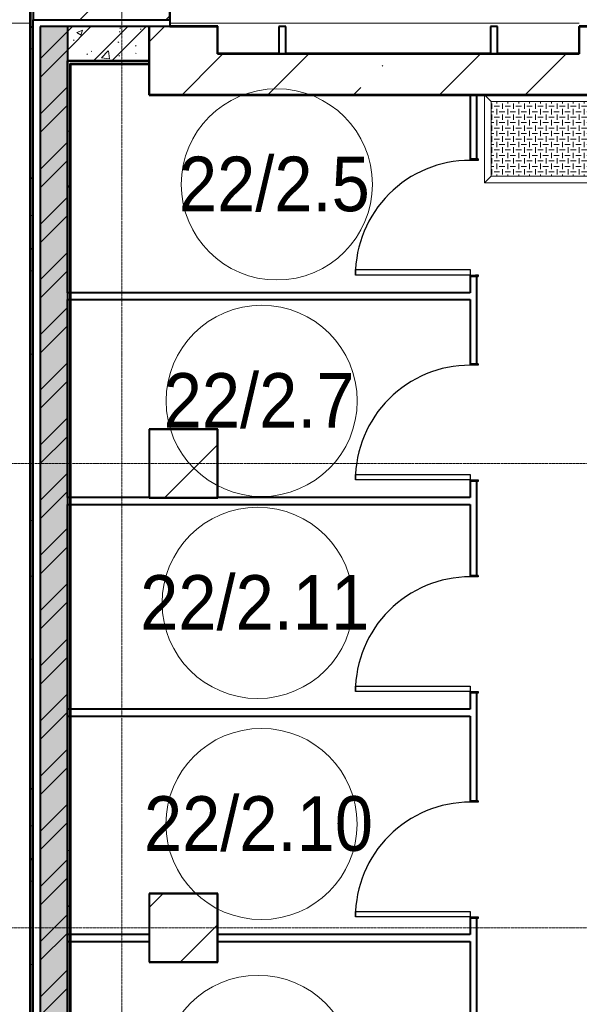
# Model space of a CAD drawing. Header units: millimetres. Extents: x -415896 to 1265883, y -383017 to -57457.
# Tile 28 of 95: x 5045 to 9144, y -291476 to -284266. Entities that reach past the tile are written whole.
import ezdxf

# ---------------------------------------------------------------- set-up
doc = ezdxf.new("R2010")
doc.units = ezdxf.units.MM
for name, pattern in [('Линия сетки', [25, 20, -2.5, 0, -2.5]), ('Штрих_3_1_5_', [4.5, 3, -1.5]), ('Штриховая_ш3 п1_5', [4.5, 3, -1.5])]:
    doc.linetypes.add(name, pattern=pattern)
for name, color, linetype, lineweight in [('A-000-M_MASS', 7, 'Continuous', 18), ('A-010-A_ROOM', 7, 'Continuous', 20), ('A-200-M_WALL', 7, 'Continuous', 18), ('A-200-M_WALL_EXT', 7, 'Continuous', 18), ('A-200-M_WALL_INT', 7, 'Continuous', 18), ('A-200-M_WALL_PAT', 7, 'Continuous', 40), ('A-314-M_WINDOW', 7, 'Continuous', 18), ('A-325-M_DOOR', 7, 'Continuous', 18), ('A-325-M_DOOR__FRAME', 7, 'Continuous', 30), ('A-325-M_DOOR_PANEL', 7, 'Continuous', 30), ('S-280-M_COLUMN', 7, 'Continuous', 18), ('S-280-M_STRUCT_FRAME', 7, 'Continuous', 18), ('Z-030-M_GRID', 7, 'Continuous', 9)]:
    doc.layers.add(name, color=color, linetype=linetype, lineweight=lineweight)
doc.layers.add('A-010-M_ROOM_SEPARATION', color=4, linetype='Штриховая_ш3 п1_5', lineweight=40, true_color=0x00ffff)
doc.styles.add('Arial_2', font='arial.ttf', dxfattribs={"width": 0.9, "height": 400})
pattern_1 = [(50, (0, 0), (437.2423, -38.2536), [45.72, -502.92]), (355, (0, 0), (-84.5828, 458.5367), [36.576, -402.336]), (100.451, (36.44, -3.2), (352.662, 420.2802), [38.856, -427.416]), (46.184, (0, 121.9), (650.59, -100.9033), [68.58, -754.38]), (96.636, (54.2, 113.5), (569.766, 593.8263), [58.284, -641.125]), (351.184, (0, 121.9), (569.7716, 593.8214), [54.864, -603.504]), (21, (60.96, 91.44), (363.875, -245.4366), [45.72, -502.92]), (326, (60.96, 91.44), (148.3253, 442.0518), [36.576, -402.336]), (71.451, (91.3, 71), (512.201, 196.6115), [38.856, -427.416]), (37.5, (0, 0), (7.41278, 202.9318), [6.706, -390.754, 6.706, -401.726, -403.86]), (37.5, (0, 0), (7.41278, 202.9318), [-805.891, 6.706, -397.154]), (7.5, (0, 0), (160.36715, 240.43305), [6.706, -226.162, 6.706, -381.61, -153.924]), (7.5, (0, 0), (160.36715, 240.43305), [-621.182, 6.706, -147.218]), (327.5, (-135.94, 0), (325.41783, -13.7491), [6.706, -145.694, 6.706, -468.782, -630.936]), (327.5, (-135.94, 0), (325.41783, -13.7491), [-627.888, 6.706, -624.23]), (317.5, (-196.9, 0), (355.51, 61.0244), [6.706, -191.414, 6.706, -309.067, -448.056]), (317.5, (-196.9, 0), (355.51, 61.0244), [-513.893, 6.706, -441.35])]
pattern_2 = [(45, (0, 0), (-202.0558, 202.0558), []), (45, (134.7, 0), (-202.0558, 202.0558), [])]
pattern_3 = [(0, (0, 0), (812.8, 203.2), [67.056, -542.544, 67.056, -542.544, -3251.2]), (0, (0, 0), (812.8, 203.2), [-1219.2, 67.056, -1152.144, 67.056, -542.544, -1422.4]), (0, (0, 0), (812.8, 203.2), [-3048, 67.056, -339.344, 67.056, -948.944]), (120, (304.8, 101.6), (-582.37636, 602.30545), [67.056, -542.544, 67.056, -542.544, -3251.2]), (120, (304.8, 101.6), (-582.37636, 602.30545), [-1219.2, 67.056, -1152.144, 67.056, -542.544, -1422.4]), (120, (304.8, 101.6), (-582.37636, 602.30545), [-3048, 67.056, -339.344, 67.056, -948.944]), (240, (406.4, 508), (-230.42364, -805.50545), [67.056, -542.544, 67.056, -542.544, -3251.2]), (240, (406.4, 508), (-230.42364, -805.50545), [-1219.2, 67.056, -1152.144, 67.056, -542.544, -1422.4]), (240, (406.4, 508), (-230.42364, -805.50545), [-3048, 67.056, -339.344, 67.056, -948.944])]
pattern_4 = [(45, (0, 0), (-628.618, 628.618), []), (45, (628.6, 0), (-628.618, 628.618), [1111.25, -222.25, 6.706, -215.544])]

# ---------------------------------------------------------------- blocks, each defined once
blk = doc.blocks.new('101_Дверь_Однопольная - _ПЧ_800х2000_Кладовая_Пр-4171002-B2_-11_400_')
at = {"layer": 'A-325-M_DOOR', "color": 253, "lineweight": 30, "true_color": 0xaaaaaa}
for p, q in [((-431, 25), (-430, 25)), ((-431, -35), (-431, 25)), ((-430, 25), (-430, -35)), ((430, -35), (430, 25)), ((430, 25), (431, 25)), ((431, 25), (431, -35)), ((-430, -35), (-431, -35)), ((431, -35), (430, -35))]:
    blk.add_line(p, q, dxfattribs=at)
at = {"layer": 'A-325-M_DOOR__FRAME', "color": 253, "true_color": 0xaaaaaa}
for p, q in [((-430, 25), (-420, 25)), ((-430, -35), (-430, 25)), ((-420, 25), (-420, -15)), ((420, 25), (430, 25)), ((420, -15), (420, 25)), ((430, 25), (430, -35)), ((-419, -35), (-430, -35)), ((-420, -15), (-419, -15)), ((-419, -15), (-419, -35)), ((419, -15), (420, -15)), ((419, -35), (419, -15)), ((430, -35), (419, -35))]:
    blk.add_line(p, q, dxfattribs=at)
at = {"layer": 'A-325-M_DOOR_PANEL', "color": 253, "true_color": 0xaaaaaa}
for p, q in [((-420, 865), (-380, 865)), ((-420, 25), (-420, 865)), ((-380, 865), (-380, 25)), ((-380, 25), (-420, 25))]:
    blk.add_line(p, q, dxfattribs=at)
blk.add_arc((-420, 25), 840, 0, 90, dxfattribs=at)
blk = doc.blocks.new('105_Приямок_C крышкой - 600х800-V63-B2_-11_400_')
at = {"layer": 'S-280-M_STRUCT_FRAME', "lineweight": 9, "true_color": 0xd2d2d2}
h = blk.add_hatch(dxfattribs=at)
h.set_pattern_fill('FP_3', color=254, style=0, pattern_type=2)
h.set_pattern_definition([(180, (-42.23, -380), (5e-14, 400), [40, -360]), (180, (-122.23, -380), (5e-14, 400), [40, -360]), (180, (-202.23, -380), (5e-14, 400), [40, -360]), (180, (-282.23, -380), (5e-14, 400), [40, -360]), (180, (-362.23, -380), (5e-14, 400), [37.77, -362.23]), (270, (-100, -360), (400, 2e-14), [40, -360]), (270, (-180, -360), (400, 2e-14), [40, -360]), (270, (-260, -360), (400, 2e-14), [40, -360]), (270, (-340, -360), (400, 2e-14), [40, -360]), (270, (-20, -360), (400, 2e-14), [40, -360]), (180, (0, -340), (5e-14, 400), [40, -360]), (180, (-80, -340), (5e-14, 400), [40, -360]), (180, (-160, -340), (5e-14, 400), [40, -360]), (180, (-240, -340), (5e-14, 400), [40, -360]), (180, (-320, -340), (5e-14, 400), [40, -360]), (270, (-57.77, -320), (400, 2e-14), [40, -360]), (270, (-137.77, -320), (400, 2e-14), [40, -360]), (270, (-217.77, -320), (400, 2e-14), [40, -360]), (270, (-297.77, -320), (400, 2e-14), [40, -360]), (270, (-377.77, -320), (400, 2e-14), [40, -360]), (180, (-42.23, -300), (5e-14, 400), [40, -360]), (180, (-122.23, -300), (5e-14, 400), [40, -360]), (180, (-202.23, -300), (5e-14, 400), [40, -360]), (180, (-282.23, -300), (5e-14, 400), [40, -360]), (180, (-362.23, -300), (5e-14, 400), [37.77, -362.23]), (270, (-100, -280), (400, 2e-14), [40, -360]), (270, (-180, -280), (400, 2e-14), [40, -360]), (270, (-260, -280), (400, 2e-14), [40, -360]), (270, (-340, -280), (400, 2e-14), [40, -360]), (270, (-20, -280), (400, 2e-14), [40, -360]), (180, (0, -260), (5e-14, 400), [40, -360]), (180, (-80, -260), (5e-14, 400), [40, -360]), (180, (-160, -260), (5e-14, 400), [40, -360]), (180, (-240, -260), (5e-14, 400), [40, -360]), (180, (-320, -260), (5e-14, 400), [40, -360]), (270, (-57.77, -240), (400, 2e-14), [40, -360]), (270, (-137.77, -240), (400, 2e-14), [40, -360]), (270, (-217.77, -240), (400, 2e-14), [40, -360]), (270, (-297.77, -240), (400, 2e-14), [40, -360]), (270, (-377.77, -240), (400, 2e-14), [40, -360]), (180, (-42.23, -220), (5e-14, 400), [40, -360]), (180, (-122.23, -220), (5e-14, 400), [40, -360]), (180, (-202.23, -220), (5e-14, 400), [40, -360]), (180, (-282.23, -220), (5e-14, 400), [40, -360]), (180, (-362.23, -220), (5e-14, 400), [37.77, -362.23]), (270, (-100, -200), (400, 2e-14), [40, -360]), (270, (-180, -200), (400, 2e-14), [40, -360]), (270, (-260, -200), (400, 2e-14), [40, -360]), (270, (-340, -200), (400, 2e-14), [40, -360]), (270, (-20, -200), (400, 2e-14), [40, -360]), (180, (0, -180), (5e-14, 400), [40, -360]), (180, (-80, -180), (5e-14, 400), [40, -360]), (180, (-160, -180), (5e-14, 400), [40, -360]), (180, (-240, -180), (5e-14, 400), [40, -360]), (180, (-320, -180), (5e-14, 400), [40, -360]), (270, (-57.77, -160), (400, 2e-14), [40, -360]), (270, (-137.77, -160), (400, 2e-14), [40, -360]), (270, (-217.77, -160), (400, 2e-14), [40, -360]), (270, (-297.77, -160), (400, 2e-14), [40, -360]), (270, (-377.77, -160), (400, 2e-14), [40, -360]), (180, (-42.23, -140), (5e-14, 400), [40, -360]), (180, (-122.23, -140), (5e-14, 400), [40, -360]), (180, (-202.23, -140), (5e-14, 400), [40, -360]), (180, (-282.23, -140), (5e-14, 400), [40, -360]), (180, (-362.23, -140), (5e-14, 400), [37.77, -362.23]), (270, (-100, -120), (400, 2e-14), [40, -360]), (270, (-180, -120), (400, 2e-14), [40, -360]), (270, (-260, -120), (400, 2e-14), [40, -360]), (270, (-340, -120), (400, 2e-14), [40, -360]), (270, (-20, -120), (400, 2e-14), [40, -360]), (180, (0, -100), (5e-14, 400), [40, -360]), (180, (-80, -100), (5e-14, 400), [40, -360]), (180, (-160, -100), (5e-14, 400), [40, -360]), (180, (-240, -100), (5e-14, 400), [40, -360]), (180, (-320, -100), (5e-14, 400), [40, -360]), (270, (-57.77, -80), (400, 2e-14), [40, -360]), (270, (-137.77, -80), (400, 2e-14), [40, -360]), (270, (-217.77, -80), (400, 2e-14), [40, -360]), (270, (-297.77, -80), (400, 2e-14), [40, -360]), (270, (-377.77, -80), (400, 2e-14), [40, -360]), (180, (-42.23, -60), (5e-14, 400), [40, -360]), (180, (-122.23, -60), (5e-14, 400), [40, -360]), (180, (-202.23, -60), (5e-14, 400), [40, -360]), (180, (-282.23, -60), (5e-14, 400), [40, -360]), (180, (-362.23, -60), (5e-14, 400), [37.77, -362.23]), (270, (-100, -40), (400, 2e-14), [40, -360]), (270, (-180, -40), (400, 2e-14), [40, -360]), (270, (-260, -40), (400, 2e-14), [40, -360]), (270, (-340, -40), (400, 2e-14), [40, -360]), (270, (-20, -40), (400, 2e-14), [40, -360]), (180, (0, -20), (5e-14, 400), [40, -360]), (180, (-80, -20), (5e-14, 400), [40, -360]), (180, (-160, -20), (5e-14, 400), [40, -360]), (180, (-240, -20), (5e-14, 400), [40, -360]), (180, (-320, -20), (5e-14, 400), [40, -360]), (270, (-57.77, 0), (400, 2e-14), [40, -360]), (270, (-137.77, 0), (400, 2e-14), [40, -360]), (270, (-217.77, 0), (400, 2e-14), [40, -360]), (270, (-297.77, 0), (400, 2e-14), [40, -360]), (270, (-377.77, 0), (400, 2e-14), [40, -360])])
h.paths.add_polyline_path([(-395, -272.5), (395, -272.5), (395, 272.5), (-395, 272.5)])
at = {"layer": 'A-314-M_WINDOW', "color": 253, "true_color": 0xaaaaaa}
for p, q in [((-445, -322.5), (-445, 322.5)), ((445, 322.5), (445, -322.5)), ((395, 272.5), (-395, 272.5)), ((-395, 272.5), (-395, -272.5)), ((395, 272.5), (395, -272.5)), ((-395, -272.5), (395, -272.5)), ((445, -322.5), (-445, -322.5))]:
    blk.add_line(p, q, dxfattribs=at)
at = {"layer": 'S-280-M_STRUCT_FRAME', "color": 253, "true_color": 0xaaaaaa}
for p, q in [((-395, 272.5), (-445, 322.5)), ((395, 272.5), (445, 322.5)), ((-395, -272.5), (-445, -322.5)), ((395, -272.5), (445, -322.5))]:
    blk.add_line(p, q, dxfattribs=at)
at = {"layer": 'S-280-M_STRUCT_FRAME', "color": 253, "lineweight": 9, "true_color": 0xaaaaaa}
for p, q in [((395, 272.5), (-395, 272.5)), ((-395, 272.5), (-395, -272.5)), ((395, -272.5), (395, 272.5)), ((-395, -272.5), (395, -272.5))]:
    blk.add_line(p, q, dxfattribs=at)
blk = doc.blocks.new('180_ДефШов_ОснЛиния_ - Накладной профиль шир_ 50 мм Пол-3646960-B2_-11_400_')
at = {"layer": 'A-000-M_MASS', "color": 253, "true_color": 0xaaaaaa}
blk.add_line((4, 0), (1154, 0), dxfattribs=at)
blk = doc.blocks.new('180_ДефШов_ОснЛиния_ - Накладной профиль шир_ 50 мм Пол-3647521-B2_-11_400_')
at = {"layer": 'A-000-M_MASS', "color": 253, "true_color": 0xaaaaaa}
blk.add_line((0, 0), (2650, 0), dxfattribs=at)
blk = doc.blocks.new('180_ДефШов_ОснЛиния_ - Накладной профиль Угловой шир_ 50 мм Пол-3647944-B2_-11_400_')
at = {"layer": 'A-000-M_MASS', "color": 253, "true_color": 0xaaaaaa}
blk.add_line((0, 0), (350, 0), dxfattribs=at)
blk = doc.blocks.new('135_SLK_GD_AR_rvt-1-B2_-11_400_')
at = {"layer": 'A-200-M_WALL_PAT', "lineweight": 9, "true_color": 0xaaaaaa}
h = blk.add_hatch(dxfattribs=at)
h.set_pattern_fill('FP_4', color=253, style=0, pattern_type=2)
h.set_pattern_definition(pattern_3)
h.paths.add_polyline_path([(13680, 66450), (13700, 66450), (13700, 80420), (13680, 80420), (13680, 66867.1)])
h = blk.add_hatch(dxfattribs=at)
h.set_pattern_fill('FP_1', color=253, style=0, pattern_type=2)
h.set_pattern_definition(pattern_1)
h.paths.add_polyline_path([(13750, 66500), (13950, 66500), (13950, 77400), (13750, 77400), (13750, 66867.1)])
h = blk.add_hatch(dxfattribs=at)
h.set_pattern_fill('FP_2', color=253, style=0, pattern_type=2)
h.set_pattern_definition(pattern_2)
h.paths.add_polyline_path([(13750, 66500), (13950, 66500), (13950, 77400), (13750, 77400), (13750, 66867.1)])
h = blk.add_hatch(dxfattribs=at)
h.set_pattern_fill('FP_1', color=253, style=0, pattern_type=2)
h.set_pattern_definition(pattern_1)
h.paths.add_polyline_path([(14548, 77150), (14550, 77150), (14550, 77400), (13950, 77400), (13950, 77150)])
h = blk.add_hatch(dxfattribs=at)
h.set_pattern_fill('FP_2', color=253, style=0, pattern_type=2)
h.set_pattern_definition(pattern_2)
h.paths.add_polyline_path([(14548, 77150), (14550, 77150), (14550, 77400), (13950, 77400), (13950, 77150)])
h = blk.add_hatch(dxfattribs=at)
h.set_pattern_fill('FP_4', color=253, style=0, pattern_type=2)
h.set_pattern_definition(pattern_3)
h.paths.add_polyline_path([(13950, 66700), (13970, 66700), (13970, 77130), (13950, 77130), (13950, 66867.1)])
at = {"layer": 'A-010-M_ROOM_SEPARATION', "color": 131, "linetype": 'Штрих_3_1_5_', "true_color": 0xaaffff}
blk.add_line((14700, 77450), (14700, 77400), dxfattribs=at)
at = {"layer": 'A-200-M_WALL', "color": 253, "lineweight": 40, "true_color": 0xaaaaaa}
for p, q in [((13680, 80400), (13680, 66450)), ((13950, 77400), (13950, 77150)), ((13950, 77150), (14548, 77150)), ((14548, 77150), (13950, 77150)), ((15500, 77202), (15500, 77200)), ((15550, 77202), (15550, 77200)), ((17050, 77202), (17050, 77200)), ((17100, 77202), (17100, 77200)), ((13950, 77130), (13950, 77125)), ((13950, 75450), (13950, 77125)), ((13950, 77125), (13950, 75450)), ((13970, 77130), (14548, 77130)), ((13970, 77125), (13970, 77130)), ((13970, 66720), (13970, 77125)), ((14548, 77130), (14550, 77130)), ((13950, 75450), (13950, 75400)), ((13950, 73950), (13950, 75400)), ((13950, 75400), (13950, 73950)), ((13950, 73950), (13950, 73900)), ((13950, 72400), (13950, 73900)), ((13950, 73900), (13950, 72400)), ((13950, 72350), (13950, 72400)), ((13950, 72400), (13950, 72350)), ((13950, 72400), (13950, 72350)), ((13950, 70750), (13950, 72350)), ((13950, 72350), (13950, 70750)), ((13950, 70700), (13950, 70750)), ((13950, 70750), (13950, 70700)), ((13950, 70750), (13950, 70700)), ((13950, 68750), (13950, 70700)), ((13950, 70700), (13950, 68750))]:
    blk.add_line(p, q, dxfattribs=at)
at = {"layer": 'A-200-M_WALL_INT', "color": 253, "lineweight": 40, "true_color": 0xaaaaaa}
for p, q in [((13675, 80395), (13675, 66450)), ((14702, 77402), (14702, 77837.8)), ((13700, 66450), (13700, 77450)), ((14700, 77450), (14700, 77400)), ((13750, 77400), (13750, 66500)), ((13950, 77400), (13750, 77400)), ((14550, 77400), (13950, 77400)), ((14550, 77150), (14550, 77400)), ((14700, 77400), (14702, 77400)), ((15052, 77402), (14702, 77402)), ((14702, 77400), (15050, 77400)), ((15050, 77400), (15050, 77200)), ((15052, 77400), (15052, 77402)), ((15052, 77202), (15052, 77400)), ((15550, 77400), (15500, 77400)), ((15500, 77400), (15500, 77202)), ((15550, 77202), (15550, 77400)), ((17100, 77400), (17050, 77400)), ((17050, 77400), (17050, 77202)), ((17100, 77202), (17100, 77400)), ((17700, 77402), (17698, 77402)), ((17698, 77402), (17698, 77202)), ((18202, 77402), (17700, 77402)), ((17700, 77202), (17700, 77400)), ((17700, 77400), (18200, 77400)), ((13950, 77125), (13950, 77150)), ((13950, 77150), (13950, 77130)), ((14548, 77150), (14550, 77150)), ((14550, 77150), (14548, 77150)), ((14550, 77130), (14550, 77150)), ((15050, 77200), (15052, 77200)), ((15500, 77202), (15052, 77202)), ((15052, 77200), (15500, 77200)), ((15500, 77200), (15550, 77200)), ((16898.4, 77202), (15550, 77202)), ((15550, 77200), (16898.4, 77200)), ((16951.6, 77202), (16898.4, 77202)), ((16898.4, 77200), (16951.6, 77200)), ((17050, 77202), (16951.6, 77202)), ((16951.6, 77200), (17050, 77200)), ((17050, 77200), (17100, 77200)), ((17698, 77202), (17100, 77202)), ((17100, 77200), (17700, 77200)), ((17700, 77200), (17700, 77202)), ((13975, 77125), (14548, 77125)), ((13975, 66725), (13975, 77125)), ((14548, 77125), (14548, 76898)), ((14550, 76900), (14550, 77130)), ((14548, 76898), (14550, 76898)), ((15050, 76900), (14550, 76900)), ((14550, 76898), (15050, 76898)), ((15498.4, 76900), (15050, 76900)), ((15050, 76898), (15498.4, 76898)), ((15551.6, 76900), (15498.4, 76900)), ((15498.4, 76898), (15551.6, 76898)), ((17048.4, 76900), (15551.6, 76900)), ((15551.6, 76898), (17048.4, 76898)), ((16900, 76900), (16900, 76431)), ((16950, 76900), (16900, 76900)), ((16950, 76431), (16950, 76900)), ((17101.6, 76900), (17048.4, 76900)), ((17048.4, 76898), (17101.6, 76898)), ((17700, 76900), (17101.6, 76900)), ((17101.6, 76898), (17700, 76898)), ((18200, 76900), (17700, 76900)), ((17700, 76898), (18200, 76898)), ((16900, 75569), (16900, 75450)), ((16950, 74931), (16950, 75569)), ((16900, 75450), (13950, 75450)), ((13950, 75400), (16900, 75400)), ((16900, 75400), (16900, 74931)), ((14550, 74452), (14548, 74452)), ((14548, 74452), (14548, 73950)), ((15050, 74452), (14550, 74452)), ((15052, 74452), (15050, 74452)), ((15052, 73948), (15052, 74452)), ((16900, 74069), (16900, 73950)), ((16950, 73381), (16950, 74069)), ((14550, 73950), (13950, 73950)), ((14548, 73950), (14548, 73948)), ((14548, 73948), (15050, 73948)), ((16900, 73950), (15050, 73950)), ((15050, 73948), (15052, 73948)), ((13950, 73900), (16900, 73900)), ((16900, 73900), (16900, 73381)), ((16900, 72519), (16900, 72400)), ((16950, 71731), (16950, 72519)), ((16900, 72400), (13950, 72400)), ((13950, 72350), (16900, 72350)), ((16900, 72350), (16900, 71731)), ((14550, 71052), (14548, 71052)), ((14548, 71052), (14548, 70550)), ((15050, 71052), (14550, 71052)), ((15052, 71052), (15050, 71052)), ((15052, 70548), (15052, 71052)), ((16900, 70869), (16900, 70750)), ((16950, 70750), (16950, 70869)), ((14550, 70750), (13950, 70750)), ((16900, 70750), (15050, 70750)), ((16950, 70700), (16950, 70750)), ((13950, 70700), (14550, 70700)), ((15050, 70700), (16900, 70700)), ((16900, 70700), (16900, 69731)), ((16950, 69731), (16950, 70700)), ((14548, 70550), (14548, 70548)), ((14548, 70548), (15050, 70548)), ((15050, 70548), (15052, 70548))]:
    blk.add_line(p, q, dxfattribs=at)
at = {"layer": 'A-000-M_MASS', "color": 253, "lineweight": 18, "true_color": 0xaaaaaa}
for name, p in [('180_ДефШов_ОснЛиния_ - Накладной профиль шир_ 50 мм Пол-3646960-B2_-11_400_', (12521, 77425)), ('180_ДефШов_ОснЛиния_ - Накладной профиль Угловой шир_ 50 мм Пол-3647944-B2_-11_400_', (14700, 77425)), ('180_ДефШов_ОснЛиния_ - Накладной профиль шир_ 50 мм Пол-3647521-B2_-11_400_', (15050, 77425))]:
    blk.add_blockref(name, p, dxfattribs=at)
at = {"layer": 'A-314-M_WINDOW', "color": 253, "lineweight": 18, "true_color": 0xaaaaaa}
blk.add_blockref('105_Приямок_C крышкой - 600х800-V63-B2_-11_400_', (17450, 76577.5), dxfattribs=at)
at = {"layer": 'A-325-M_DOOR', "color": 253, "lineweight": 18, "true_color": 0xaaaaaa, "rotation": 89.99999999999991}
for p in [(16925, 76000), (16925, 74500), (16925, 72950), (16925, 71300)]:
    blk.add_blockref('101_Дверь_Однопольная - _ПЧ_800х2000_Кладовая_Пр-4171002-B2_-11_400_', p, dxfattribs=at)
blk = doc.blocks.new('Бетон-Прямоугольная-Колонна - CLM_Подземные этажи_В40-400х1000-V197-B2_-11_400_')
at = {"layer": 'S-280-M_COLUMN', "lineweight": 9, "true_color": 0xaaaaaa}
h = blk.add_hatch(dxfattribs=at)
h.set_pattern_fill('FP_76', color=253, style=0, pattern_type=2)
h.set_pattern_definition([(135, (77650, -14200), (-628.618, -628.618), []), (135, (77650, -13571.4), (-628.618, -628.618), [1111.25, -222.25, 6.706, -215.544])])
h.paths.add_polyline_path([(200, 500), (-200, 500), (-200, -500), (200, -500)])
at = {"layer": 'S-280-M_COLUMN', "color": 253, "lineweight": 40, "true_color": 0xaaaaaa}
for p, q in [((200, 500), (-200, 500)), ((-200, 500), (-200, -500)), ((200, -500), (200, 500)), ((-200, -500), (200, -500))]:
    blk.add_line(p, q, dxfattribs=at)
blk = doc.blocks.new('135_SLK_GD_KR_rvt-1-B2_-11_400_')
at = {"layer": 'S-280-M_COLUMN', "color": 253, "lineweight": 18, "true_color": 0xaaaaaa, "rotation": 269.9999999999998}
blk.add_blockref('Бетон-Прямоугольная-Колонна - CLM_Подземные этажи_В40-400х1000-V197-B2_-11_400_', (14200, 77650), dxfattribs=at)
blk = doc.blocks.new('Бетон-Прямоугольная-Колонна - CLM_Подземные этажи_В50-500х500-V269-B2_-11_400_')
at = {"layer": 'S-280-M_COLUMN', "lineweight": 9, "true_color": 0xaaaaaa}
h = blk.add_hatch(dxfattribs=at)
h.set_pattern_fill('FP_147', color=253, style=0, pattern_type=2)
h.set_pattern_definition([(45, (-14800, -74200), (-628.618, 628.618), []), (45, (-14171.4, -74200), (-628.618, 628.618), [1111.25, -222.25, 6.706, -215.544])])
h.paths.add_polyline_path([(250, -250), (250, 250), (-250, 250), (-250, -250)])
at = {"layer": 'S-280-M_COLUMN', "color": 253, "lineweight": 40, "true_color": 0xaaaaaa}
for p, q in [((250, 250), (-250, 250)), ((-250, 250), (-250, -250)), ((250, -250), (250, 250)), ((-250, -250), (250, -250))]:
    blk.add_line(p, q, dxfattribs=at)
blk = doc.blocks.new('Бетон-Прямоугольная-Колонна - CLM_Подземные этажи_В50-500х500-V270-B2_-11_400_')
at = {"layer": 'S-280-M_COLUMN', "lineweight": 9, "true_color": 0xaaaaaa}
h = blk.add_hatch(dxfattribs=at)
h.set_pattern_fill('FP_148', color=253, style=0, pattern_type=2)
h.set_pattern_definition([(45, (-14800, -70800), (-628.618, 628.618), []), (45, (-14171.4, -70800), (-628.618, 628.618), [1111.25, -222.25, 6.706, -215.544])])
h.paths.add_polyline_path([(250, -250), (250, 250), (-250, 250), (-250, -250)])
at = {"layer": 'S-280-M_COLUMN', "color": 253, "lineweight": 40, "true_color": 0xaaaaaa}
for p, q in [((250, 250), (-250, 250)), ((-250, 250), (-250, -250)), ((250, -250), (250, 250)), ((-250, -250), (250, -250))]:
    blk.add_line(p, q, dxfattribs=at)
blk = doc.blocks.new('135_SLK_K1-2-3_KR_rvt-1-B2_-11_400_')
at = {"layer": 'A-200-M_WALL_PAT', "lineweight": 9, "true_color": 0xaaaaaa}
h = blk.add_hatch(dxfattribs=at)
h.set_pattern_fill('FP_5', color=253, style=0, pattern_type=2)
h.set_pattern_definition(pattern_4)
h.paths.add_polyline_path([(27706.1, 76900), (27969.6, 76957.4), (28234.2, 77008.8), (28500, 77054.1), (28500, 77200), (25400, 77200), (25400, 76900), (27065.4, 76900)])
h.paths.add_polyline_path([(24400, 76900), (24900, 76900), (24900, 77200), (24400, 77200)])
h.paths.add_polyline_path([(22905.8, 76900), (23200, 76900), (23200, 77200), (21800, 77200), (21800, 76900)])
h.paths.add_polyline_path([(21300, 76900), (21300, 77200), (18200, 77200), (18200, 76900), (18746.2, 76900)])
h.paths.add_polyline_path([(17359.7, 76900), (17700, 76900), (17700, 77200), (15050, 77200), (15050, 76900), (15973.2, 76900)])
h.paths.add_polyline_path([(29000, 77122.5), (29336.5, 77156.4), (29673.9, 77180.6), (30011.8, 77195.2), (30350, 77200), (29000, 77200)])
at = {"layer": 'S-280-M_COLUMN', "lineweight": 9, "true_color": 0xaaaaaa}
h = blk.add_hatch(dxfattribs=at)
h.set_pattern_fill('FP_5', color=253, style=0, pattern_type=2)
h.set_pattern_definition(pattern_4)
h.paths.add_polyline_path([(15050, 76900), (15050, 77400), (14550, 77400), (14550, 76900)])
at = {"layer": 'A-200-M_WALL_EXT', "color": 253, "lineweight": 40, "true_color": 0xaaaaaa}
for p, q in [((17700, 77200), (15050, 77200)), ((15050, 76900), (17700, 76900))]:
    blk.add_line(p, q, dxfattribs=at)
at = {"layer": 'S-280-M_COLUMN', "color": 253, "lineweight": 40, "true_color": 0xaaaaaa}
for p, q in [((15050, 77400), (14550, 77400)), ((14550, 77400), (14550, 76900)), ((15050, 77200), (15050, 77400)), ((18200, 77400), (17700, 77400)), ((17700, 77400), (17700, 77200)), ((14550, 76900), (15050, 76900)), ((17700, 76900), (18200, 76900))]:
    blk.add_line(p, q, dxfattribs=at)
at = {"layer": 'S-280-M_COLUMN', "color": 253, "lineweight": 18, "true_color": 0xaaaaaa}
for name, p in [('Бетон-Прямоугольная-Колонна - CLM_Подземные этажи_В50-500х500-V269-B2_-11_400_', (14800, 74200)), ('Бетон-Прямоугольная-Колонна - CLM_Подземные этажи_В50-500х500-V270-B2_-11_400_', (14800, 70800))]:
    blk.add_blockref(name, p, dxfattribs=at)
blk = doc.blocks.new('050_Марка_Помещение - Номер-620969-B2_-11_400_')
at = {"layer": 'A-010-A_ROOM', "color": 253, "true_color": 0xaaaaaa}
blk.add_circle((0, 0), 3.5, dxfattribs=at)
blk = doc.blocks.new('-2 этаж')
at = {"layer": 'Z-030-M_GRID', "color": 253, "linetype": 'Линия сетки', "true_color": 0xaaaaaa}
for p, q in [((273442.3, -369627.5), (273442.3, -260676.5)), ((415039.4, -275727.3), (255409.6, -275727.3)), ((415039.6, -279127.3), (255409.8, -279127.3))]:
    blk.add_line(p, q, dxfattribs=at)
at = {"lineweight": 5}
for name in ['135_SLK_GD_KR_rvt-1-B2_-11_400_', '135_SLK_GD_AR_rvt-1-B2_-11_400_', '135_SLK_K1-2-3_KR_rvt-1-B2_-11_400_']:
    blk.add_blockref(name, (259092.3, -349927.3), dxfattribs=at)
at = {"layer": 'A-010-A_ROOM', "color": 253, "true_color": 0xaaaaaa, "xscale": 199.9999999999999, "yscale": 199.9999999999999, "zscale": 199.9999999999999}
for p in [(274577, -273683.4), (274465.7, -275268.8), (274436.5, -276748.1), (274464, -278367.1), (274439, -280175.3)]:
    blk.add_blockref('050_Марка_Помещение - Номер-620969-B2_-11_400_', p, dxfattribs=at)
at = {"layer": 'A-010-A_ROOM', "color": 253, "lineweight": 9, "true_color": 0xaaaaaa, "char_height": 400, "attachment_point": 1, "style": 'Arial_2'}
for s, insert, width in [('22/2.5', (273859.3, -273479.9), 1731.645), ('22/2.7', (273747.9, -275065.4), 1731.645), ('22/2.11', (273575.6, -276544.7), 2077.974), ('22/2.10', (273603.2, -278163.6), 2077.974)]:
    blk.add_mtext(s, dxfattribs=dict(at, insert=insert, width=width))

msp = doc.modelspace()

# ---------------------------------------------------------------- block references
at = {"color": 0}
msp.add_blockref('-2 этаж', (-267647.8, -11788.6), dxfattribs=at)

doc.saveas('drawing.dxf')
